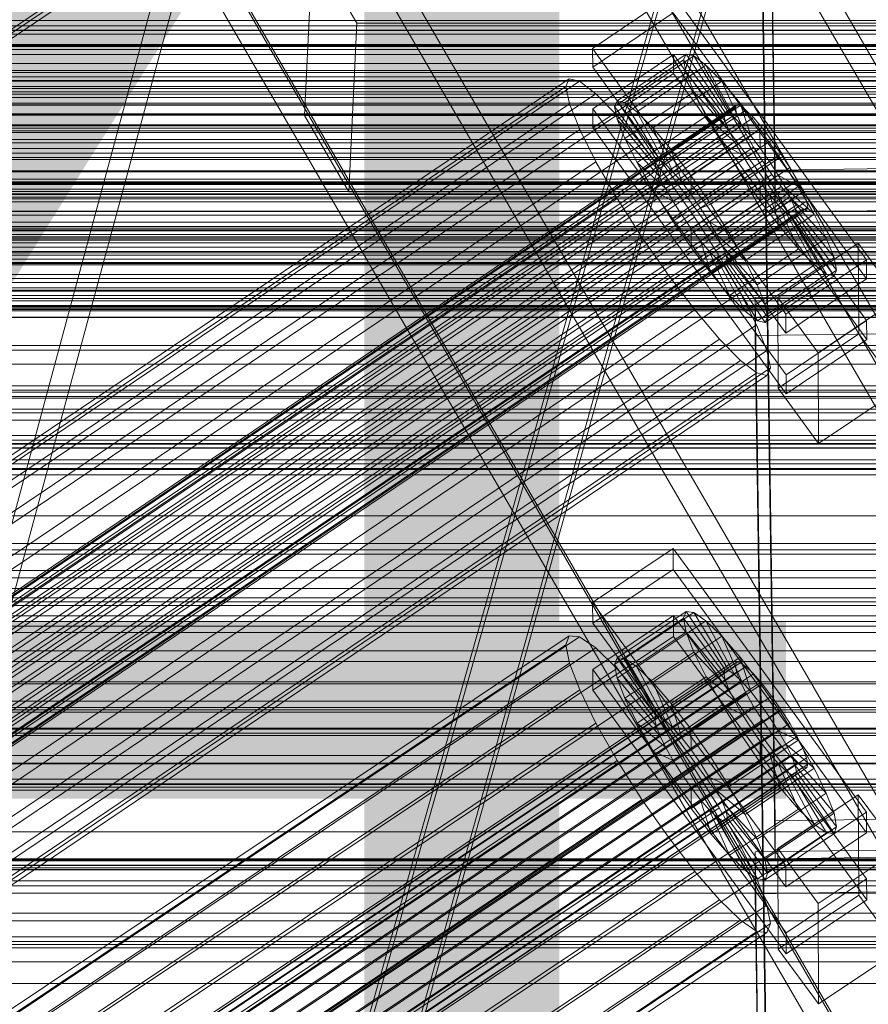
# Model space of a CAD drawing. Header units: millimetres. Extents: x -2233 to 61924, y -68080 to 6847.
# Tile 224 of 256: x 253 to 374, y -33573 to -33432. Entities that reach past the tile are written whole.
import ezdxf

# ---------------------------------------------------------------- set-up
doc = ezdxf.new("R2010")
doc.units = ezdxf.units.MM
for name, color, linetype, lineweight in [('COTAS_O', 1, 'Continuous', 0), ('COTAS_P', 1, 'Continuous', 0), ('frontal_briquetadora', 7, 'Continuous', 0), ('frontal_C01', 7, 'Continuous', 0), ('frontal_C02', 7, 'Continuous', 0), ('frontal_C03', 7, 'Continuous', 0), ('frontal_C10', 7, 'Continuous', 0), ('frontal_C10-C02', 7, 'Continuous', 0), ('frontal_secador', 7, 'Continuous', 0)]:
    doc.layers.add(name, color=color, linetype=linetype, lineweight=lineweight)
doc.dimstyles.new('R19_100', dxfattribs={"dimtxt": 250, "dimasz": 150, "dimexe": 150, "dimexo": 80, "dimgap": 100, "dimtad": 1, "dimtih": 1, "dimtoh": 1, "dimdsep": 46, "dimcen": 0.09, "dimadec": 0, "dimazin": 0, "dimtfac": 1, "dimtdec": 4, "dimtofl": 0, "dimtmove": 0, "dimatfit": 3, "dimfxl": 1, "dimtolj": 1, "dimtzin": 0, "dimarcsym": 0})

# ---------------------------------------------------------------- blocks, each defined once
blk = doc.blocks.new('DIM_R27_52')
at = {"layer": 'COTAS_O'}
for p, q in [((-1725, -33700), (-1575, -33655)), ((1725, -33700), (1575, -33655)), ((-1725, -34400), (-1725, -33700)), ((-1725, -33700), (1725, -33700)), ((-1725, -33700), (-1575, -33745)), ((1725, -33700), (1575, -33745)), ((1725, -34400), (1725, -33700))]:
    blk.add_line(p, q, dxfattribs=at)
blk.add_text('3450 O', height=250, dxfattribs=at).set_placement((0, -33600))
blk = doc.blocks.new('DIM_R27_53')
at = {"layer": 'COTAS_P'}
for p, q in [((-150, -32000), (550, -32000)), ((550, -32000), (505, -32150)), ((550, -34600), (550, -32000)), ((550, -32000), (595, -32150)), ((550, -34600), (505, -34450)), ((550, -34600), (595, -34450)), ((-150, -34600), (550, -34600))]:
    blk.add_line(p, q, dxfattribs=at)
blk.add_text('2600 P', height=250, rotation=90, dxfattribs=at).set_placement((450, -33300))

msp = doc.modelspace()

# ---------------------------------------------------------------- linework, layer by layer
at = {"layer": 'frontal_briquetadora'}
for p, q in [((207, -33670), (342, -33170)), ((210, -33670), (345, -33170))]:
    msp.add_line(p, q, dxfattribs=at)
at = {"layer": 'frontal_C01'}
for p, q in [((360.514, -33546.57), (357.646, -33351.459)), ((360.514, -33551.963), (357.646, -33356.852)), ((173.584, -33486.527), (357.893, -33362.192)), ((175.521, -33485.786), (359.83, -33361.452)), ((175.032, -33486.876), (359.341, -33362.542)), ((334.501, -33436.55), (345.969, -33428.813)), ((345.969, -33428.813), (373.501, -33466.668)), ((345.981, -33431.509), (334.513, -33439.246)), ((373.513, -33469.364), (345.981, -33431.509)), ((425, -33434.504), (-425, -33434.504)), ((334.513, -33439.246), (334.501, -33436.55)), ((362.033, -33474.404), (334.501, -33436.55)), ((334.539, -33445.177), (346.008, -33437.441)), ((338.005, -33443.998), (347.835, -33437.367)), ((339.088, -33444.26), (348.918, -33437.629)), ((346.008, -33437.441), (346.02, -33440.137)), ((346.008, -33437.441), (373.539, -33475.295)), ((347.835, -33437.367), (347.47, -33438.182)), ((348.918, -33437.629), (347.835, -33437.367)), ((347.835, -33437.367), (353.378, -33445.683)), ((350.645, -33438.949), (348.918, -33437.629)), ((348.918, -33437.629), (353.892, -33445.806)), ((334.513, -33439.246), (362.045, -33477.1)), ((337.64, -33444.814), (347.47, -33438.182)), ((340.816, -33445.58), (350.645, -33438.949)), ((347.47, -33438.182), (353.205, -33446.069)), ((347.47, -33438.182), (347.847, -33440.019)), ((352.899, -33441.238), (350.645, -33438.949)), ((350.645, -33438.949), (354.71, -33446.432)), ((146.872, -33565.222), (331.181, -33440.887)), ((331.181, -33440.887), (330.692, -33441.977)), ((332.629, -33441.236), (331.181, -33440.887)), ((346.02, -33440.137), (334.551, -33447.874)), ((338.017, -33446.65), (347.847, -33440.019)), ((373.551, -33477.992), (346.02, -33440.137)), ((347.847, -33440.019), (353.384, -33446.939)), ((347.847, -33440.019), (348.941, -33442.751)), ((146.383, -33566.311), (330.692, -33441.977)), ((148.32, -33565.571), (332.629, -33441.236)), ((330.692, -33441.977), (331.197, -33444.432)), ((334.938, -33443.001), (332.629, -33441.236)), ((343.069, -33447.869), (352.899, -33441.238)), ((355.525, -33444.34), (352.899, -33441.238)), ((352.899, -33441.238), (355.777, -33447.516)), ((150.629, -33567.336), (334.938, -33443.001)), ((337.95, -33446.062), (334.938, -33443.001)), ((339.111, -33449.382), (348.941, -33442.751)), ((348.941, -33442.751), (353.902, -33448.233)), ((348.941, -33442.751), (350.678, -33446.193)), ((141.045, -33589.192), (354.844, -33444.964)), ((141.218, -33588.806), (355.017, -33444.577)), ((141.731, -33588.929), (355.53, -33444.701)), ((146.887, -33568.766), (331.197, -33444.432)), ((331.197, -33444.432), (332.659, -33448.085)), ((337.64, -33444.814), (338.005, -33443.998)), ((343.376, -33452.7), (337.64, -33444.814)), ((338.017, -33446.65), (337.64, -33444.814)), ((343.549, -33452.314), (338.005, -33443.998)), ((338.005, -33443.998), (339.088, -33444.26)), ((344.062, -33452.438), (339.088, -33444.26)), ((339.088, -33444.26), (340.816, -33445.58)), ((345.695, -33450.971), (355.525, -33444.34)), ((355.017, -33444.577), (354.844, -33444.964)), ((354.844, -33444.964), (355.022, -33445.833)), ((355.53, -33444.701), (355.017, -33444.577)), ((358.345, -33448.044), (355.525, -33444.34)), ((355.525, -33444.34), (357.021, -33448.986)), ((356.348, -33445.327), (355.53, -33444.701)), ((-425, -33446.06), (425, -33446.06)), ((141.224, -33590.062), (355.022, -33445.833)), ((142.549, -33589.555), (356.348, -33445.327)), ((143.617, -33590.639), (357.415, -33446.411)), ((153.641, -33570.396), (337.95, -33446.062)), ((334.551, -33447.874), (334.539, -33445.177)), ((362.071, -33483.032), (334.539, -33445.177)), ((341.461, -33450.209), (337.95, -33446.062)), ((344.88, -33453.063), (340.816, -33445.58)), ((340.816, -33445.58), (343.069, -33447.869)), ((340.848, -33452.825), (350.678, -33446.193)), ((353.205, -33446.069), (343.376, -33452.7)), ((353.378, -33445.683), (343.549, -33452.314)), ((353.892, -33445.806), (344.062, -33452.438)), ((354.71, -33446.432), (344.88, -33453.063)), ((350.678, -33446.193), (354.725, -33449.863)), ((350.678, -33446.193), (352.938, -33450.111)), ((353.205, -33446.069), (353.378, -33445.683)), ((353.384, -33446.939), (353.205, -33446.069)), ((353.378, -33445.683), (353.892, -33445.806)), ((353.892, -33445.806), (354.71, -33446.432)), ((354.71, -33446.432), (355.777, -33447.516)), ((355.022, -33445.833), (355.541, -33447.128)), ((357.415, -33446.411), (356.348, -33445.327)), ((358.659, -33447.88), (357.415, -33446.411)), ((141.742, -33591.356), (355.541, -33447.128)), ((144.861, -33592.109), (358.659, -33447.88)), ((334.551, -33447.874), (362.083, -33485.728)), ((343.554, -33453.57), (338.017, -33446.65)), ((339.111, -33449.382), (338.017, -33446.65)), ((345.947, -33454.147), (343.069, -33447.869)), ((343.069, -33447.869), (345.695, -33450.971)), ((353.384, -33446.939), (343.554, -33453.57)), ((355.777, -33447.516), (345.947, -33454.147)), ((353.902, -33448.233), (353.384, -33446.939)), ((355.541, -33447.128), (356.363, -33448.758)), ((355.777, -33447.516), (357.021, -33448.986)), ((359.995, -33449.635), (358.659, -33447.88)), ((142.565, -33592.987), (356.363, -33448.758)), ((148.35, -33572.419), (332.659, -33448.085)), ((332.659, -33448.085), (334.981, -33452.686)), ((353.902, -33448.233), (344.073, -33454.864)), ((357.021, -33448.986), (347.191, -33455.617)), ((358.345, -33448.044), (348.515, -33454.675)), ((354.725, -33449.863), (353.902, -33448.233)), ((356.363, -33448.758), (357.434, -33450.614)), ((357.021, -33448.986), (358.357, -33450.74)), ((358.357, -33450.74), (358.345, -33448.044)), ((361.166, -33452.096), (358.345, -33448.044)), ((143.635, -33594.842), (357.434, -33450.614)), ((359.995, -33449.635), (146.196, -33593.863)), ((157.152, -33574.543), (341.461, -33450.209)), ((344.073, -33454.864), (339.111, -33449.382)), ((340.848, -33452.825), (339.111, -33449.382)), ((345.231, -33455.16), (341.461, -33450.209)), ((343.108, -33456.742), (352.938, -33450.111)), ((354.725, -33449.863), (344.895, -33456.495)), ((348.527, -33457.371), (358.357, -33450.74)), ((352.938, -33450.111), (355.796, -33451.719)), ((352.938, -33450.111), (355.569, -33454.236)), ((355.796, -33451.719), (354.725, -33449.863)), ((357.434, -33450.614), (358.68, -33452.568)), ((358.357, -33450.74), (359.693, -33452.66)), ((361.332, -33451.554), (359.995, -33449.635)), ((147.533, -33595.783), (361.332, -33451.554)), ((347.191, -33455.617), (345.695, -33450.971)), ((345.695, -33450.971), (348.515, -33454.675)), ((355.796, -33451.719), (345.966, -33458.35)), ((351.336, -33458.728), (361.166, -33452.096)), ((357.042, -33453.673), (355.796, -33451.719)), ((361.166, -33452.096), (359.693, -33452.66)), ((363.797, -33456.222), (361.166, -33452.096)), ((362.578, -33453.509), (361.332, -33451.554)), ((144.881, -33596.796), (358.68, -33452.568)), ((148.779, -33597.737), (362.578, -33453.509)), ((150.672, -33577.021), (334.981, -33452.686)), ((334.981, -33452.686), (338.003, -33457.923)), ((344.895, -33456.495), (340.848, -33452.825)), ((343.108, -33456.742), (340.848, -33452.825)), ((343.549, -33452.314), (343.376, -33452.7)), ((343.376, -33452.7), (343.554, -33453.57)), ((344.062, -33452.438), (343.549, -33452.314)), ((343.554, -33453.57), (344.073, -33454.864)), ((344.88, -33453.063), (344.062, -33452.438)), ((345.947, -33454.147), (344.88, -33453.063)), ((359.693, -33452.66), (349.863, -33459.291)), ((358.68, -33452.568), (360.017, -33454.488)), ((359.693, -33452.66), (360.939, -33454.614)), ((363.648, -33455.364), (362.578, -33453.509)), ((146.218, -33598.716), (360.017, -33454.488)), ((344.073, -33454.864), (344.895, -33456.495)), ((345.739, -33460.868), (355.569, -33454.236)), ((347.191, -33455.617), (345.947, -33454.147)), ((357.042, -33453.673), (347.212, -33460.304)), ((348.515, -33454.675), (348.527, -33457.371)), ((348.515, -33454.675), (351.336, -33458.728)), ((360.939, -33454.614), (351.109, -33461.245)), ((355.569, -33454.236), (357.042, -33453.673)), ((355.569, -33454.236), (358.39, -33458.289)), ((358.378, -33455.593), (357.042, -33453.673)), ((360.017, -33454.488), (361.352, -33456.242)), ((363.797, -33456.222), (360.939, -33454.614)), ((360.939, -33454.614), (362.01, -33456.469)), ((147.554, -33600.47), (361.352, -33456.242)), ((149.85, -33599.593), (363.648, -33455.364)), ((345.231, -33455.16), (160.922, -33579.494)), ((349.002, -33460.578), (345.231, -33455.16)), ((348.527, -33457.371), (347.191, -33455.617)), ((358.378, -33455.593), (348.548, -33462.224)), ((353.967, -33462.853), (363.797, -33456.222)), ((358.39, -33458.289), (358.378, -33455.593)), ((359.714, -33457.347), (358.378, -33455.593)), ((361.352, -33456.242), (362.596, -33457.712)), ((364.471, -33456.995), (363.648, -33455.364)), ((366.057, -33460.139), (363.797, -33456.222)), ((148.798, -33601.94), (362.596, -33457.712)), ((150.672, -33601.223), (364.471, -33456.995)), ((345.966, -33458.35), (343.108, -33456.742)), ((345.739, -33460.868), (343.108, -33456.742)), ((344.895, -33456.495), (345.966, -33458.35)), ((349.863, -33459.291), (348.527, -33457.371)), ((359.714, -33457.347), (349.884, -33463.978)), ((362.01, -33456.469), (352.18, -33463.101)), ((361.21, -33461.993), (359.714, -33457.347)), ((360.958, -33458.817), (359.714, -33457.347)), ((366.057, -33460.139), (362.01, -33456.469)), ((362.01, -33456.469), (362.833, -33458.1)), ((362.596, -33457.712), (363.664, -33458.796)), ((364.989, -33458.289), (364.471, -33456.995)), ((149.865, -33603.024), (363.664, -33458.796)), ((151.191, -33602.517), (364.989, -33458.289)), ((151.369, -33603.387), (365.168, -33459.159)), ((153.694, -33582.258), (338.003, -33457.923)), ((338.003, -33457.923), (341.52, -33463.438)), ((345.966, -33458.35), (347.212, -33460.304)), ((348.56, -33464.92), (358.39, -33458.289)), ((349.863, -33459.291), (351.336, -33458.728)), ((360.958, -33458.817), (351.128, -33465.448)), ((351.336, -33458.728), (353.967, -33462.853)), ((362.833, -33458.1), (353.003, -33464.731)), ((358.39, -33458.289), (361.21, -33461.993)), ((363.836, -33465.095), (360.958, -33458.817)), ((362.025, -33459.901), (360.958, -33458.817)), ((367.794, -33463.582), (362.833, -33458.1)), ((362.833, -33458.1), (363.351, -33459.394)), ((363.664, -33458.796), (364.482, -33459.421)), ((365.168, -33459.159), (364.989, -33458.289)), ((364.995, -33459.545), (365.168, -33459.159)), ((150.683, -33603.65), (364.482, -33459.421)), ((151.196, -33603.773), (364.995, -33459.545)), ((164.693, -33584.912), (349.002, -33460.578)), ((347.212, -33460.304), (345.739, -33460.868)), ((347.212, -33460.304), (348.548, -33462.224)), ((352.519, -33466.093), (349.002, -33460.578)), ((351.109, -33461.245), (349.863, -33459.291)), ((362.025, -33459.901), (352.196, -33466.532)), ((362.843, -33460.526), (353.014, -33467.158)), ((363.351, -33459.394), (353.521, -33466.025)), ((363.53, -33460.264), (353.7, -33466.895)), ((356.228, -33466.771), (366.057, -33460.139)), ((366.09, -33467.384), (362.025, -33459.901)), ((362.843, -33460.526), (362.025, -33459.901)), ((367.817, -33468.704), (362.843, -33460.526)), ((363.357, -33460.65), (362.843, -33460.526)), ((368.888, -33466.314), (363.351, -33459.394)), ((363.351, -33459.394), (363.53, -33460.264)), ((363.53, -33460.264), (363.357, -33460.65)), ((369.265, -33468.15), (363.53, -33460.264)), ((364.482, -33459.421), (364.995, -33459.545)), ((367.794, -33463.582), (366.057, -33460.139)), ((348.56, -33464.92), (345.739, -33460.868)), ((352.18, -33463.101), (351.109, -33461.245)), ((351.109, -33461.245), (353.967, -33462.853)), ((363.357, -33460.65), (353.527, -33467.281)), ((368.9, -33468.966), (363.357, -33460.65)), ((348.548, -33462.224), (348.56, -33464.92)), ((348.548, -33462.224), (349.884, -33463.978)), ((351.38, -33468.624), (361.21, -33461.993)), ((353.003, -33464.731), (352.18, -33463.101)), ((352.18, -33463.101), (356.228, -33466.771)), ((353.967, -33462.853), (356.228, -33466.771)), ((361.21, -33461.993), (363.836, -33465.095)), ((157.211, -33587.773), (341.52, -33463.438)), ((341.52, -33463.438), (345.291, -33468.856)), ((349.884, -33463.978), (351.38, -33468.624)), ((349.884, -33463.978), (351.128, -33465.448)), ((353.521, -33466.025), (353.003, -33464.731)), ((353.003, -33464.731), (357.964, -33470.213)), ((357.964, -33470.213), (367.794, -33463.582)), ((360.882, -33472.018), (372.35, -33464.282)), ((368.888, -33466.314), (367.794, -33463.582)), ((372.35, -33464.282), (372.408, -33477.223)), ((372.35, -33464.282), (378.086, -33472.168)), ((168.21, -33590.428), (352.519, -33466.093)), ((351.38, -33468.624), (348.56, -33464.92)), ((351.128, -33465.448), (354.006, -33471.726)), ((351.128, -33465.448), (352.196, -33466.532)), ((355.541, -33471.33), (352.519, -33466.093)), ((353.7, -33466.895), (353.521, -33466.025)), ((353.521, -33466.025), (359.058, -33472.945)), ((354.006, -33471.726), (363.836, -33465.095)), ((363.836, -33465.095), (366.09, -33467.384)), ((352.196, -33466.532), (356.26, -33474.015)), ((352.196, -33466.532), (353.014, -33467.158)), ((353.014, -33467.158), (357.987, -33475.335)), ((353.014, -33467.158), (353.527, -33467.281)), ((353.527, -33467.281), (353.7, -33466.895)), ((353.527, -33467.281), (359.07, -33475.597)), ((353.7, -33466.895), (359.436, -33474.782)), ((356.228, -33466.771), (357.964, -33470.213)), ((356.26, -33474.015), (366.09, -33467.384)), ((359.058, -33472.945), (368.888, -33466.314)), ((373.501, -33466.668), (362.033, -33474.404)), ((366.09, -33467.384), (367.817, -33468.704)), ((369.265, -33468.15), (368.888, -33466.314)), ((373.513, -33469.364), (373.501, -33466.668)), ((160.982, -33593.191), (345.291, -33468.856)), ((345.291, -33468.856), (349.061, -33473.807)), ((354.006, -33471.726), (351.38, -33468.624)), ((357.987, -33475.335), (367.817, -33468.704)), ((359.07, -33475.597), (368.9, -33468.966)), ((359.436, -33474.782), (369.265, -33468.15)), ((367.817, -33468.704), (368.9, -33468.966)), ((368.9, -33468.966), (369.265, -33468.15)), ((357.964, -33470.213), (359.058, -33472.945)), ((362.045, -33477.1), (373.513, -33469.364)), ((171.232, -33595.665), (355.541, -33471.33)), ((356.26, -33474.015), (354.006, -33471.726)), ((357.863, -33475.931), (355.541, -33471.33)), ((357.646, -33472.047), (375.644, -33471.802)), ((357.646, -33477.44), (357.646, -33472.047)), ((360.514, -33667.158), (357.646, -33472.047)), ((359.058, -33472.945), (359.436, -33474.782)), ((360.939, -33484.96), (360.882, -33472.018)), ((366.618, -33479.904), (360.882, -33472.018)), ((378.086, -33472.168), (366.618, -33479.904)), ((164.752, -33598.142), (349.061, -33473.807)), ((349.061, -33473.807), (352.572, -33477.954)), ((357.987, -33475.335), (356.26, -33474.015)), ((362.033, -33474.404), (362.045, -33477.1)), ((173.554, -33600.266), (357.863, -33475.931)), ((359.326, -33479.584), (357.863, -33475.931)), ((359.07, -33475.597), (357.987, -33475.335)), ((359.436, -33474.782), (359.07, -33475.597)), ((373.539, -33475.295), (362.071, -33483.032)), ((373.551, -33477.992), (373.539, -33475.295)), ((375.644, -33477.194), (357.646, -33477.44)), ((372.408, -33477.223), (360.939, -33484.96)), ((378.143, -33485.109), (372.408, -33477.223)), ((168.263, -33602.289), (352.572, -33477.954)), ((352.572, -33477.954), (355.584, -33481.015)), ((360.514, -33672.55), (357.646, -33477.44)), ((362.083, -33485.728), (373.551, -33477.992)), ((175.016, -33603.919), (359.326, -33479.584)), ((359.83, -33482.039), (359.326, -33479.584)), ((366.618, -33479.904), (366.675, -33492.846)), ((171.275, -33605.349), (355.584, -33481.015)), ((355.584, -33481.015), (357.893, -33482.78)), ((173.584, -33607.114), (357.893, -33482.78)), ((175.521, -33606.374), (359.83, -33482.039)), ((357.893, -33482.78), (359.341, -33483.129)), ((359.341, -33483.129), (359.83, -33482.039)), ((175.032, -33607.464), (359.341, -33483.129)), ((362.071, -33483.032), (362.083, -33485.728)), ((360.939, -33484.96), (366.675, -33492.846)), ((366.675, -33492.846), (378.143, -33485.109)), ((-425, -33541.395), (425, -33541.395)), ((378.512, -33546.325), (360.514, -33546.57)), ((360.514, -33546.57), (360.514, -33551.963)), ((360.514, -33551.963), (378.512, -33551.717)), ((425, -33552.951), (-425, -33552.951)), ((425, -33555.092), (-425, -33555.092)), ((-425, -33566.647), (425, -33566.647))]:
    msp.add_line(p, q, dxfattribs=at)
at = {"layer": 'frontal_C02'}
for p, q in [((360.514, -33453.892), (357.646, -33260.487)), ((360.514, -33459.853), (357.646, -33266.448)), ((-425, -33448.296), (425, -33448.296)), ((378.512, -33453.649), (360.514, -33453.892)), ((360.514, -33453.892), (360.514, -33459.853)), ((425, -33459.75), (-425, -33459.75)), ((360.514, -33459.853), (378.512, -33459.61)), ((430, -33462.372), (-430, -33462.372)), ((425, -33463.437), (-425, -33463.437)), ((430, -33467.372), (-430, -33467.372)), ((-425, -33474.891), (425, -33474.891)), ((334.501, -33515.457), (345.969, -33507.788)), ((345.969, -33507.788), (345.981, -33510.769)), ((345.969, -33507.788), (373.501, -33545.31)), ((345.981, -33510.769), (334.513, -33518.438)), ((373.513, -33548.291), (345.981, -33510.769)), ((334.513, -33518.438), (334.501, -33515.457)), ((362.033, -33552.98), (334.501, -33515.457)), ((430, -33517.372), (-430, -33517.372)), ((334.539, -33524.995), (346.008, -33517.326)), ((337.64, -33524.295), (347.47, -33517.722)), ((338.005, -33523.336), (347.835, -33516.762)), ((339.088, -33523.454), (348.918, -33516.88)), ((340.816, -33524.641), (350.645, -33518.068)), ((346.008, -33517.326), (346.02, -33520.306)), ((346.008, -33517.326), (373.539, -33554.848)), ((347.835, -33516.762), (347.47, -33517.722)), ((347.47, -33517.722), (353.205, -33525.539)), ((347.47, -33517.722), (347.847, -33519.694)), ((348.918, -33516.88), (347.835, -33516.762)), ((347.835, -33516.762), (353.378, -33525.084)), ((350.645, -33518.068), (348.918, -33516.88)), ((348.918, -33516.88), (353.892, -33525.14)), ((352.899, -33520.244), (350.645, -33518.068)), ((350.645, -33518.068), (354.71, -33525.703)), ((-450, -33518.848), (450, -33518.848)), ((334.513, -33518.438), (362.045, -33555.96)), ((146.872, -33643.455), (331.181, -33520.201)), ((148.32, -33643.613), (332.629, -33520.358)), ((331.181, -33520.201), (330.692, -33521.484)), ((332.629, -33520.358), (331.181, -33520.201)), ((334.938, -33521.946), (332.629, -33520.358)), ((346.02, -33520.306), (334.551, -33527.975)), ((338.017, -33526.267), (347.847, -33519.694)), ((343.069, -33526.817), (352.899, -33520.244)), ((373.551, -33557.829), (346.02, -33520.306)), ((347.847, -33519.694), (353.384, -33526.473)), ((347.847, -33519.694), (348.941, -33522.543)), ((355.525, -33523.26), (352.899, -33520.244)), ((352.899, -33520.244), (355.777, -33526.734)), ((146.383, -33644.738), (330.692, -33521.484)), ((150.629, -33645.201), (334.938, -33521.946)), ((330.692, -33521.484), (331.197, -33524.119)), ((337.95, -33524.855), (334.938, -33521.946)), ((430, -33522.372), (-430, -33522.372)), ((337.64, -33524.295), (338.005, -33523.336)), ((343.549, -33531.658), (338.005, -33523.336)), ((338.005, -33523.336), (339.088, -33523.454)), ((344.062, -33531.714), (339.088, -33523.454)), ((339.088, -33523.454), (340.816, -33524.641)), ((339.111, -33529.117), (348.941, -33522.543)), ((345.695, -33529.834), (355.525, -33523.26)), ((348.941, -33522.543), (353.902, -33527.823)), ((348.941, -33522.543), (350.678, -33526.076)), ((358.345, -33526.911), (355.525, -33523.26)), ((355.525, -33523.26), (357.021, -33528.162)), ((141.045, -33667.419), (354.844, -33524.443)), ((141.218, -33666.964), (355.017, -33523.989)), ((141.731, -33667.02), (355.53, -33524.045)), ((142.549, -33667.583), (356.348, -33524.607)), ((146.887, -33647.374), (331.197, -33524.119)), ((153.641, -33648.11), (337.95, -33524.855)), ((331.197, -33524.119), (332.659, -33527.929)), ((334.551, -33527.975), (334.539, -33524.995)), ((362.071, -33562.517), (334.539, -33524.995)), ((343.376, -33532.113), (337.64, -33524.295)), ((338.017, -33526.267), (337.64, -33524.295)), ((341.461, -33528.888), (337.95, -33524.855)), ((344.88, -33532.276), (340.816, -33524.641)), ((340.816, -33524.641), (343.069, -33526.817)), ((353.378, -33525.084), (343.549, -33531.658)), ((353.205, -33525.539), (353.378, -33525.084)), ((353.378, -33525.084), (353.892, -33525.14)), ((355.017, -33523.989), (354.844, -33524.443)), ((354.844, -33524.443), (355.022, -33525.377)), ((355.53, -33524.045), (355.017, -33523.989)), ((356.348, -33524.607), (355.53, -33524.045)), ((357.415, -33525.638), (356.348, -33524.607)), ((141.224, -33668.353), (355.022, -33525.377)), ((143.617, -33668.613), (357.415, -33525.638)), ((343.554, -33533.047), (338.017, -33526.267)), ((339.111, -33529.117), (338.017, -33526.267)), ((340.848, -33532.65), (350.678, -33526.076)), ((353.205, -33525.539), (343.376, -33532.113)), ((353.384, -33526.473), (343.554, -33533.047)), ((353.892, -33525.14), (344.062, -33531.714)), ((354.71, -33525.703), (344.88, -33532.276)), ((350.678, -33526.076), (354.725, -33529.496)), ((350.678, -33526.076), (352.938, -33530.052)), ((353.384, -33526.473), (353.205, -33525.539)), ((353.902, -33527.823), (353.384, -33526.473)), ((353.892, -33525.14), (354.71, -33525.703)), ((354.71, -33525.703), (355.777, -33526.734)), ((355.022, -33525.377), (355.541, -33526.727)), ((358.659, -33527.067), (357.415, -33525.638)), ((141.742, -33669.702), (355.541, -33526.727)), ((144.861, -33670.042), (358.659, -33527.067)), ((345.947, -33533.307), (343.069, -33526.817)), ((343.069, -33526.817), (345.695, -33529.834)), ((353.902, -33527.823), (344.073, -33534.396)), ((355.777, -33526.734), (345.947, -33533.307)), ((358.345, -33526.911), (348.515, -33533.485)), ((354.725, -33529.496), (353.902, -33527.823)), ((355.541, -33526.727), (356.363, -33528.401)), ((355.777, -33526.734), (357.021, -33528.162)), ((358.357, -33529.892), (358.345, -33526.911)), ((361.166, -33530.949), (358.345, -33526.911)), ((359.995, -33528.796), (358.659, -33527.067)), ((142.565, -33671.376), (356.363, -33528.401)), ((359.995, -33528.796), (146.196, -33671.772)), ((148.35, -33651.184), (332.659, -33527.929)), ((157.152, -33652.142), (341.461, -33528.888)), ((332.659, -33527.929), (334.981, -33532.652)), ((334.551, -33527.975), (362.083, -33565.498)), ((344.073, -33534.396), (339.111, -33529.117)), ((340.848, -33532.65), (339.111, -33529.117)), ((345.231, -33533.769), (341.461, -33528.888)), ((357.021, -33528.162), (347.191, -33534.736)), ((356.363, -33528.401), (357.434, -33530.284)), ((357.021, -33528.162), (358.357, -33529.892)), ((361.332, -33530.709), (359.995, -33528.796)), ((143.635, -33673.259), (357.434, -33530.284)), ((343.108, -33536.626), (352.938, -33530.052)), ((354.725, -33529.496), (344.895, -33536.07)), ((347.191, -33534.736), (345.695, -33529.834)), ((345.695, -33529.834), (348.515, -33533.485)), ((348.527, -33536.466), (358.357, -33529.892)), ((352.938, -33530.052), (355.796, -33531.38)), ((352.938, -33530.052), (355.569, -33534.2)), ((355.796, -33531.38), (354.725, -33529.496)), ((357.434, -33530.284), (358.68, -33532.249)), ((358.357, -33529.892), (359.693, -33531.804)), ((450, -33530.77), (-450, -33530.77)), ((147.533, -33673.684), (361.332, -33530.709)), ((343.549, -33531.658), (343.376, -33532.113)), ((344.062, -33531.714), (343.549, -33531.658)), ((344.88, -33532.276), (344.062, -33531.714)), ((355.796, -33531.38), (345.966, -33537.953)), ((359.693, -33531.804), (349.863, -33538.378)), ((351.336, -33537.522), (361.166, -33530.949)), ((357.042, -33533.345), (355.796, -33531.38)), ((361.166, -33530.949), (359.693, -33531.804)), ((359.693, -33531.804), (360.939, -33533.769)), ((363.797, -33535.096), (361.166, -33530.949)), ((362.578, -33532.673), (361.332, -33530.709)), ((144.881, -33675.224), (358.68, -33532.249)), ((148.779, -33675.649), (362.578, -33532.673)), ((150.672, -33655.907), (334.981, -33532.652)), ((334.981, -33532.652), (338.003, -33537.968)), ((344.895, -33536.07), (340.848, -33532.65)), ((343.108, -33536.626), (340.848, -33532.65)), ((343.376, -33532.113), (343.554, -33533.047)), ((343.554, -33533.047), (344.073, -33534.396)), ((345.947, -33533.307), (344.88, -33532.276)), ((347.191, -33534.736), (345.947, -33533.307)), ((357.042, -33533.345), (347.212, -33539.918)), ((348.515, -33533.485), (348.527, -33536.466)), ((348.515, -33533.485), (351.336, -33537.522)), ((355.569, -33534.2), (357.042, -33533.345)), ((358.378, -33535.257), (357.042, -33533.345)), ((358.68, -33532.249), (360.017, -33534.161)), ((363.648, -33534.557), (362.578, -33532.673)), ((146.218, -33677.137), (360.017, -33534.161)), ((149.85, -33677.532), (363.648, -33534.557)), ((345.231, -33533.769), (160.922, -33657.023)), ((344.073, -33534.396), (344.895, -33536.07)), ((349.002, -33539.166), (345.231, -33533.769)), ((345.739, -33540.774), (355.569, -33534.2)), ((348.527, -33536.466), (347.191, -33534.736)), ((360.939, -33533.769), (351.109, -33540.343)), ((355.569, -33534.2), (358.39, -33538.237)), ((360.017, -33534.161), (361.352, -33535.891)), ((363.797, -33535.096), (360.939, -33533.769)), ((360.939, -33533.769), (362.01, -33535.652)), ((364.471, -33536.23), (363.648, -33534.557)), ((147.554, -33678.866), (361.352, -33535.891)), ((150.672, -33679.206), (364.471, -33536.23)), ((344.895, -33536.07), (345.966, -33537.953)), ((358.378, -33535.257), (348.548, -33541.83)), ((362.01, -33535.652), (352.18, -33542.226)), ((353.967, -33541.67), (363.797, -33535.096)), ((358.39, -33538.237), (358.378, -33535.257)), ((359.714, -33536.986), (358.378, -33535.257)), ((361.352, -33535.891), (362.596, -33537.32)), ((366.057, -33539.072), (362.01, -33535.652)), ((362.01, -33535.652), (362.833, -33537.326)), ((366.057, -33539.072), (363.797, -33535.096)), ((364.989, -33537.58), (364.471, -33536.23)), ((148.798, -33680.295), (362.596, -33537.32)), ((151.191, -33680.556), (364.989, -33537.58)), ((345.966, -33537.953), (343.108, -33536.626)), ((345.739, -33540.774), (343.108, -33536.626)), ((349.863, -33538.378), (348.527, -33536.466)), ((349.863, -33538.378), (351.336, -33537.522)), ((359.714, -33536.986), (349.884, -33543.56)), ((351.336, -33537.522), (353.967, -33541.67)), ((362.833, -33537.326), (353.003, -33543.9)), ((361.21, -33541.889), (359.714, -33536.986)), ((360.958, -33538.415), (359.714, -33536.986)), ((362.596, -33537.32), (363.664, -33538.35)), ((367.794, -33542.606), (362.833, -33537.326)), ((362.833, -33537.326), (363.351, -33538.676)), ((365.168, -33538.514), (364.989, -33537.58)), ((149.865, -33681.326), (363.664, -33538.35)), ((150.683, -33681.888), (364.482, -33538.913)), ((151.196, -33681.944), (364.995, -33538.969)), ((151.369, -33681.49), (365.168, -33538.514)), ((153.694, -33661.222), (338.003, -33537.968)), ((338.003, -33537.968), (341.52, -33543.513)), ((345.966, -33537.953), (347.212, -33539.918)), ((348.56, -33544.811), (358.39, -33538.237)), ((351.109, -33540.343), (349.863, -33538.378)), ((360.958, -33538.415), (351.128, -33544.989)), ((363.351, -33538.676), (353.521, -33545.249)), ((356.228, -33545.646), (366.057, -33539.072)), ((358.39, -33538.237), (361.21, -33541.889)), ((363.836, -33544.905), (360.958, -33538.415)), ((362.025, -33539.446), (360.958, -33538.415)), ((368.888, -33545.455), (363.351, -33538.676)), ((363.351, -33538.676), (363.53, -33539.61)), ((363.664, -33538.35), (364.482, -33538.913)), ((364.482, -33538.913), (364.995, -33538.969)), ((364.995, -33538.969), (365.168, -33538.514)), ((367.794, -33542.606), (366.057, -33539.072)), ((164.693, -33662.42), (349.002, -33539.166)), ((347.212, -33539.918), (345.739, -33540.774)), ((347.212, -33539.918), (348.548, -33541.83)), ((352.519, -33544.711), (349.002, -33539.166)), ((352.18, -33542.226), (351.109, -33540.343)), ((351.109, -33540.343), (353.967, -33541.67)), ((362.025, -33539.446), (352.196, -33546.02)), ((362.843, -33540.009), (353.014, -33546.582)), ((363.357, -33540.064), (353.527, -33546.638)), ((363.53, -33539.61), (353.7, -33546.183)), ((366.09, -33547.081), (362.025, -33539.446)), ((362.843, -33540.009), (362.025, -33539.446)), ((367.817, -33548.269), (362.843, -33540.009)), ((363.357, -33540.064), (362.843, -33540.009)), ((363.53, -33539.61), (363.357, -33540.064)), ((368.9, -33548.387), (363.357, -33540.064)), ((369.265, -33547.427), (363.53, -33539.61)), ((348.56, -33544.811), (345.739, -33540.774)), ((348.548, -33541.83), (348.56, -33544.811)), ((348.548, -33541.83), (349.884, -33543.56)), ((351.38, -33548.462), (361.21, -33541.889)), ((353.967, -33541.67), (356.228, -33545.646)), ((361.21, -33541.889), (363.836, -33544.905)), ((353.003, -33543.9), (352.18, -33542.226)), ((352.18, -33542.226), (356.228, -33545.646)), ((357.964, -33549.179), (367.794, -33542.606)), ((360.882, -33550.522), (372.35, -33542.853)), ((368.888, -33545.455), (367.794, -33542.606)), ((372.35, -33542.853), (372.408, -33557.159)), ((372.35, -33542.853), (378.086, -33550.67)), ((157.211, -33666.767), (341.52, -33543.513)), ((168.21, -33667.965), (352.519, -33544.711)), ((341.52, -33543.513), (345.291, -33548.91)), ((349.884, -33543.56), (351.38, -33548.462)), ((349.884, -33543.56), (351.128, -33544.989)), ((355.541, -33550.026), (352.519, -33544.711)), ((353.521, -33545.249), (353.003, -33543.9)), ((353.003, -33543.9), (357.964, -33549.179)), ((351.38, -33548.462), (348.56, -33544.811)), ((351.128, -33544.989), (354.006, -33551.479)), ((351.128, -33544.989), (352.196, -33546.02)), ((352.196, -33546.02), (356.26, -33553.655)), ((352.196, -33546.02), (353.014, -33546.582)), ((353.7, -33546.183), (353.521, -33545.249)), ((353.521, -33545.249), (359.058, -33552.029)), ((354.006, -33551.479), (363.836, -33544.905)), ((356.228, -33545.646), (357.964, -33549.179)), ((359.058, -33552.029), (368.888, -33545.455)), ((373.501, -33545.31), (362.033, -33552.98)), ((363.836, -33544.905), (366.09, -33547.081)), ((369.265, -33547.427), (368.888, -33545.455)), ((373.513, -33548.291), (373.501, -33545.31)), ((353.014, -33546.582), (357.987, -33554.842)), ((353.014, -33546.582), (353.527, -33546.638)), ((353.527, -33546.638), (353.7, -33546.183)), ((353.527, -33546.638), (359.07, -33554.96)), ((353.7, -33546.183), (359.436, -33554.001)), ((356.26, -33553.655), (366.09, -33547.081)), ((359.436, -33554.001), (369.265, -33547.427)), ((366.09, -33547.081), (367.817, -33548.269)), ((368.9, -33548.387), (369.265, -33547.427)), ((160.982, -33672.164), (345.291, -33548.91)), ((345.291, -33548.91), (349.061, -33553.791)), ((354.006, -33551.479), (351.38, -33548.462)), ((357.987, -33554.842), (367.817, -33548.269)), ((359.07, -33554.96), (368.9, -33548.387)), ((362.045, -33555.96), (373.513, -33548.291)), ((367.817, -33548.269), (368.9, -33548.387)), ((171.232, -33673.281), (355.541, -33550.026)), ((357.863, -33554.749), (355.541, -33550.026)), ((357.964, -33549.179), (359.058, -33552.029)), ((356.26, -33553.655), (354.006, -33551.479)), ((357.646, -33550.982), (375.644, -33550.738)), ((357.646, -33556.943), (357.646, -33550.982)), ((360.514, -33744.387), (357.646, -33550.982)), ((360.939, -33564.829), (360.882, -33550.522)), ((366.618, -33558.339), (360.882, -33550.522)), ((378.086, -33550.67), (366.618, -33558.339)), ((450, -33552.257), (-450, -33552.257)), ((359.058, -33552.029), (359.436, -33554.001)), ((362.033, -33552.98), (362.045, -33555.96)), ((164.752, -33677.045), (349.061, -33553.791)), ((349.061, -33553.791), (352.572, -33557.823)), ((357.987, -33554.842), (356.26, -33553.655)), ((359.436, -33554.001), (359.07, -33554.96)), ((173.554, -33678.004), (357.863, -33554.749)), ((359.326, -33558.559), (357.863, -33554.749)), ((359.07, -33554.96), (357.987, -33554.842)), ((373.539, -33554.848), (362.071, -33562.517)), ((373.551, -33557.829), (373.539, -33554.848)), ((375.644, -33556.7), (357.646, -33556.943)), ((360.514, -33750.348), (357.646, -33556.943)), ((372.408, -33557.159), (360.939, -33564.829)), ((378.143, -33564.977), (372.408, -33557.159)), ((168.263, -33681.078), (352.572, -33557.823)), ((175.016, -33681.813), (359.326, -33558.559)), ((352.572, -33557.823), (355.584, -33560.732)), ((359.83, -33561.195), (359.326, -33558.559)), ((362.083, -33565.498), (373.551, -33557.829)), ((366.618, -33558.339), (366.675, -33572.646)), ((171.275, -33683.987), (355.584, -33560.732)), ((175.521, -33684.449), (359.83, -33561.195)), ((355.584, -33560.732), (357.893, -33562.32)), ((359.341, -33562.478), (359.83, -33561.195)), ((173.584, -33685.574), (357.893, -33562.32)), ((175.032, -33685.732), (359.341, -33562.478)), ((357.893, -33562.32), (359.341, -33562.478)), ((362.071, -33562.517), (362.083, -33565.498)), ((-450, -33564.179), (450, -33564.179)), ((360.939, -33564.829), (366.675, -33572.646)), ((366.675, -33572.646), (378.143, -33564.977))]:
    msp.add_line(p, q, dxfattribs=at)
at = {"layer": 'frontal_C03'}
for p, q in [((-1250, -33432.562), (1250, -33432.562)), ((-1250, -33433.359), (1250, -33433.359)), ((-1250, -33433.944), (1250, -33433.944)), ((-1250, -33436.282), (1250, -33436.282)), ((-1250, -33437.411), (1250, -33437.411)), ((1250, -33439.703), (-1250, -33439.703)), ((1250, -33440.584), (-1250, -33440.584)), ((-1250, -33441.13), (1250, -33441.13)), ((1250, -33441.237), (-1250, -33441.237)), ((-1250, -33442.727), (1250, -33442.727)), ((1250, -33443.545), (-1250, -33443.545)), ((-1250, -33444.602), (1250, -33444.602)), ((1250, -33447.454), (-1250, -33447.454)), ((-1250, -33447.574), (1250, -33447.574)), ((1250, -33448.512), (-1250, -33448.512)), ((-1250, -33449.53), (1250, -33449.53)), ((1250, -33450.819), (-1250, -33450.819)), ((1250, -33451.473), (-1250, -33451.473)), ((1250, -33452.354), (-1250, -33452.354)), ((-1268, -33455.548), (1268, -33455.548)), ((-1268, -33455.772), (1268, -33455.772)), ((-1268, -33455.936), (1268, -33455.936)), ((-1250, -33455.174), (1250, -33455.174)), ((-1268, -33456.594), (1268, -33456.594)), ((-1268, -33456.911), (1268, -33456.911)), ((1250, -33457.356), (-1250, -33457.356)), ((-1268, -33457.957), (1268, -33457.957)), ((-1268, -33458.407), (1268, -33458.407)), ((-1268, -33459.77), (1268, -33459.77)), ((-1268, -33460.32), (1268, -33460.32)), ((-1268, -33461.907), (1268, -33461.907)), ((1268, -33462.521), (-1268, -33462.521)), ((1250, -33462.16), (-1250, -33462.16)), ((1250, -33463.042), (-1250, -33463.042)), ((-1268, -33464.224), (1268, -33464.224)), ((-1250, -33463.413), (1250, -33463.413)), ((1250, -33463.695), (-1250, -33463.695)), ((-1268, -33464.86), (1268, -33464.86)), ((-1250, -33465.671), (1250, -33465.671)), ((1250, -33466.003), (-1250, -33466.003)), ((-1268, -33466.563), (1268, -33466.563)), ((-1268, -33467.177), (1268, -33467.177)), ((-1250, -33467.06), (1250, -33467.06)), ((-1268, -33468.764), (1268, -33468.764)), ((-1268, -33469.314), (1268, -33469.314)), ((1250, -33469.912), (-1250, -33469.912)), ((-1268, -33470.677), (1268, -33470.677)), ((-1268, -33471.127), (1268, -33471.127)), ((1250, -33470.969), (-1250, -33470.969)), ((-1250, -33471.728), (1250, -33471.728)), ((-1268, -33472.173), (1268, -33472.173)), ((-1268, -33472.49), (1268, -33472.49)), ((-1268, -33473.148), (1268, -33473.148)), ((-1268, -33473.312), (1268, -33473.312)), ((-1268, -33473.536), (1268, -33473.536)), ((1250, -33473.277), (-1250, -33473.277)), ((-1250, -33473.91), (1250, -33473.91)), ((1250, -33473.93), (-1250, -33473.93)), ((1250, -33474.812), (-1250, -33474.812)), ((-1250, -33479.554), (1250, -33479.554)), ((-1250, -33481.51), (1250, -33481.51)), ((1250, -33484.618), (-1250, -33484.618)), ((1250, -33485.499), (-1250, -33485.499)), ((1250, -33486.153), (-1250, -33486.153)), ((-1250, -33486.357), (1250, -33486.357)), ((-1250, -33487.954), (1250, -33487.954)), ((1250, -33488.46), (-1250, -33488.46)), ((-1250, -33489.517), (1250, -33489.517)), ((-1250, -33491.673), (1250, -33491.673)), ((1250, -33492.37), (-1250, -33492.37)), ((-1250, -33492.802), (1250, -33492.802)), ((1250, -33493.427), (-1250, -33493.427)), ((-1250, -33495.14), (1250, -33495.14)), ((-1250, -33495.725), (1250, -33495.725)), ((1250, -33495.734), (-1250, -33495.734)), ((1250, -33496.388), (-1250, -33496.388)), ((-1250, -33496.522), (1250, -33496.522)), ((1250, -33497.269), (-1250, -33497.269)), ((1250, -33507.076), (-1250, -33507.076)), ((1250, -33507.957), (-1250, -33507.957)), ((1250, -33508.61), (-1250, -33508.61)), ((1250, -33510.918), (-1250, -33510.918)), ((-1250, -33511.975), (1250, -33511.975)), ((1250, -33514.827), (-1250, -33514.827)), ((-1500, -33515.356), (1500, -33515.356)), ((1250, -33515.885), (-1250, -33515.885)), ((1250, -33518.192), (-1250, -33518.192)), ((1250, -33518.845), (-1250, -33518.845)), ((1250, -33519.727), (-1250, -33519.727)), ((1500, -33526.765), (-1500, -33526.765)), ((1500, -33527.05), (-1500, -33527.05)), ((1250, -33529.533), (-1250, -33529.533)), ((1250, -33530.415), (-1250, -33530.415)), ((1250, -33531.068), (-1250, -33531.068)), ((1250, -33533.375), (-1250, -33533.375)), ((-1250, -33534.433), (1250, -33534.433)), ((1250, -33537.285), (-1250, -33537.285)), ((-1500, -33538.458), (1500, -33538.458)), ((1250, -33538.342), (-1250, -33538.342)), ((1250, -33540.65), (-1250, -33540.65)), ((1250, -33541.303), (-1250, -33541.303)), ((1250, -33542.184), (-1250, -33542.184)), ((1250, -33551.991), (-1250, -33551.991)), ((1250, -33552.872), (-1250, -33552.872)), ((1250, -33553.526), (-1250, -33553.526)), ((1250, -33555.833), (-1250, -33555.833)), ((-1250, -33556.89), (1250, -33556.89)), ((1250, -33559.742), (-1250, -33559.742)), ((1250, -33560.8), (-1250, -33560.8)), ((1250, -33563.107), (-1250, -33563.107)), ((1250, -33563.761), (-1250, -33563.761)), ((1250, -33564.642), (-1250, -33564.642))]:
    msp.add_line(p, q, dxfattribs=at)
at = {"layer": 'frontal_C10'}
for p, q in [((266.362, -33294.38), (1738.505, -35832.559)), ((1742.451, -35832.559), (270.308, -33294.38)), ((1763.165, -35832.559), (291.022, -33294.38)), ((1738.236, -35838.331), (266.093, -33300.153)), ((290.753, -33300.153), (1762.896, -35838.331)), ((261.879, -33390.59), (1734.022, -35928.768)), ((1758.682, -35928.768), (286.539, -33390.59)), ((1733.753, -35934.541), (261.61, -33396.363)), ((265.555, -33396.363), (1737.699, -35934.541)), ((286.27, -33396.363), (1758.413, -35934.541)), ((293.468, -33446.093), (294.588, -33422.04)), ((294.588, -33422.04), (300.915, -33432.948)), ((299.794, -33457.001), (300.915, -33432.948)), ((300.915, -33432.948), (744.792, -33432.948)), ((299.794, -33457.001), (293.468, -33446.093)), ((293.468, -33446.093), (737.345, -33446.093)), ((743.671, -33457.001), (299.794, -33457.001))]:
    msp.add_line(p, q, dxfattribs=at)
at = {"layer": 'frontal_C10-C02'}
for p, q in [((90, -34324.088), (365.697, -33351.987)), ((90, -34359.658), (372.273, -33351.987)), ((365.697, -33353.987), (90, -34326.088)), ((372.273, -33353.987), (90, -34361.658))]:
    msp.add_line(p, q, dxfattribs=at)
at = {"layer": 'frontal_secador'}
for p, q in [((1250, -33434), (-1250, -33434)), ((1250, -33434.545), (-1250, -33434.545)), ((1250, -33436), (-1250, -33436)), ((1250, -33436.144), (-1250, -33436.144)), ((1250, -33436.709), (-1250, -33436.709)), ((1250, -33438.686), (-1250, -33438.686)), ((1250, -33440), (-1250, -33440)), ((1320, -33442), (-1320, -33442)), ((1320, -33442.273), (-1320, -33442.273)), ((1250, -33442), (-1250, -33442)), ((1320, -33443.072), (-1320, -33443.072)), ((1320, -33444.343), (-1320, -33444.343)), ((1250, -33444.651), (-1250, -33444.651)), ((1320, -33446), (-1320, -33446)), ((1250, -33445.859), (-1250, -33445.859)), ((-1250, -33446), (1250, -33446)), ((1320, -33447.929), (-1320, -33447.929)), ((-1320, -33450), (1320, -33450)), ((-1250, -33450), (1250, -33450)), ((1320, -33452.071), (-1320, -33452.071)), ((1320, -33454), (-1320, -33454)), ((1250, -33454.141), (-1250, -33454.141)), ((1320, -33455.657), (-1320, -33455.657)), ((1320, -33456.928), (-1320, -33456.928)), ((1320, -33457.727), (-1320, -33457.727)), ((1250, -33457.285), (-1250, -33457.285)), ((1320, -33458), (-1320, -33458)), ((1250, -33458), (-1250, -33458)), ((1250, -33461.314), (-1250, -33461.314)), ((1250, -33463.856), (-1250, -33463.856)), ((1250, -33465.455), (-1250, -33465.455)), ((1250, -33466), (-1250, -33466)), ((1360, -33473.5), (-1360, -33473.5)), ((1250, -33473.75), (-1250, -33473.75)), ((1360, -33474.863), (-1360, -33474.863)), ((1360, -33478.859), (-1360, -33478.859)), ((1360, -33485.216), (-1360, -33485.216)), ((1360, -33493.5), (-1360, -33493.5)), ((1250, -33492.924), (-1250, -33492.924)), ((1360, -33503.147), (-1360, -33503.147)), ((-1360, -33513.5), (1360, -33513.5)), ((-1250, -33513.5), (1250, -33513.5)), ((1360, -33523.853), (-1360, -33523.853)), ((1360, -33533.5), (-1360, -33533.5)), ((1250, -33534.076), (-1250, -33534.076)), ((1360, -33541.784), (-1360, -33541.784)), ((1360, -33548.141), (-1360, -33548.141)), ((1360, -33552.137), (-1360, -33552.137)), ((1360, -33553.5), (-1360, -33553.5)), ((1250, -33553.25), (-1250, -33553.25)), ((1250, -33569.715), (-1250, -33569.715))]:
    msp.add_line(p, q, dxfattribs=at)

# ---------------------------------------------------------------- dimensions: what is measured, and where the dimension line sits
at = {"layer": 'COTAS_O'}
dim = msp.add_aligned_dim(p1=(-1725, -34400), p2=(1725, -34400), distance=700, text='<> O', dimstyle='R19_100', dxfattribs=at)
dim.commit()
dim.dimension.update_dxf_attribs({"geometry": 'DIM_R27_52', "text_midpoint": (0, -33700)})
at = {"layer": 'COTAS_P'}
dim = msp.add_aligned_dim(p1=(-150, -34600), p2=(-150, -32000), distance=-700, text='<> P', dimstyle='R19_100', dxfattribs=at)
dim.commit()
dim.dimension.update_dxf_attribs({"geometry": 'DIM_R27_53', "text_midpoint": (550, -33300)})

doc.saveas('drawing.dxf')
